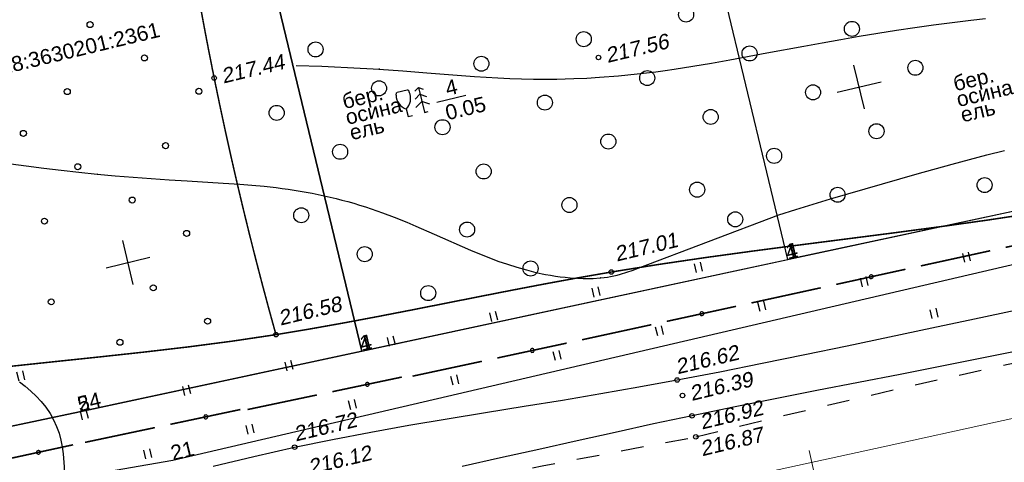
# Model space of a CAD drawing. Header units: millimetres. Extents: x -10 to 1169, y 1 to 1686.
# Tile 94 of 224: x 779 to 844, y 149 to 178. Entities that reach past the tile are written whole.
import ezdxf
from ezdxf.enums import TextEntityAlignment as Align

# ---------------------------------------------------------------- set-up
doc = ezdxf.new("R2010")
doc.units = ezdxf.units.MM
for name, pattern in [('AHIDDEN1', [2, 0.5, -1.5]), ('AHIDDEN2', [3, 1.5, -1.5]), ('PHANTOM2', [1.25, 0.625, -0.125, 0.125, -0.125, 0.125, -0.125])]:
    doc.linetypes.add(name, pattern=pattern)
for name, color, linetype in [('CONTURS', 7, 'Continuous'), ('COORDS', 7, 'Continuous'), ('IZOLINES', 32, 'Continuous'), ('PDIGIT', 170, 'Continuous'), ('PICKETS', 7, 'Continuous'), ('ОБЪЕКТЫ_АВТОДОРОГ', 7, 'Continuous'), ('УЧАСТКИ', 7, 'Continuous')]:
    doc.layers.add(name, color=color, linetype=linetype)
doc.styles.get("Standard").update_dxf_attribs({"font": 'arial.ttf'})

# ---------------------------------------------------------------- blocks, each defined once
blk = doc.blocks.new('133')
at = {"layer": 'CONTURS', "color": 7, "linetype": 'Continuous', "const_width": 0.2}
for points in [[(-11, 0), (-2, 0)], [(0, 0), (9, 0)]]:
    blk.add_lwpolyline(points, dxfattribs=at)
at = {"layer": 'CONTURS', "color": 7, "linetype": 'Continuous', "const_width": 0.5}
blk.add_lwpolyline([(-6.79, 0, 1), (-6.29, 0, 1)], format="xyb", close=True, dxfattribs=at)
blk = doc.blocks.new('401')
at = {"layer": 'CONTURS'}
for p, q in [((0, 0), (0, 1.2)), ((0.8, 0), (0.8, 1.2))]:
    blk.add_line(p, q, dxfattribs=at)
blk = doc.blocks.new('390_2')
at = {"layer": 'CONTURS', "color": 7}
for p, q in [((0.7, 3.47), (-0.69, 3.47)), ((0, 1.06), (0, 0.03)), ((0.02, 0), (0.58, 0))]:
    blk.add_line(p, q, dxfattribs=at)
at = {"layer": 'CONTURS', "color": 7, "linetype": 'Continuous'}
for centre, radius, start, end in [((1.01, 2.72), 1.95, 167.2459, 239.376), ((-19.94, 7.46), 19.52, 347.2459, 347.6983), ((-0.65, 3.26), 0.22, 101.9408, 167.6983), ((-0.69, 3.45), 0.0195, 90, 101.9408), ((-1.01, 2.72), 1.95, 300.624, 12.7541), ((0.65, 3.26), 0.22, 12.3017, 76.9673), ((19.94, 7.46), 19.52, 192.3017, 192.7541)]:
    blk.add_arc(centre, radius, start, end, dxfattribs=at)
blk = doc.blocks.new('390_5')
at = {"layer": 'CONTURS', "color": 7}
for p, q in [((0, 3.4), (-0.57, 3.03)), ((0, 3.4), (0, 0.01)), ((0, 3.4), (0.58, 3.03)), ((-0.96, 0.88), (0, 1.51)), ((0, 2.48), (-0.76, 2)), ((0, 2.48), (0.77, 2)), ((0.97, 0.88), (0, 1.51)), ((0, 0), (0.53, 0))]:
    blk.add_line(p, q, dxfattribs=at)
blk = doc.blocks.new('372')
at = {"layer": 'CONTURS'}
blk.add_circle((0, 0), 1, dxfattribs=at)
blk = doc.blocks.new('373')
at = {"layer": 'CONTURS'}
blk.add_circle((0, 0), 0.4, dxfattribs=at)
blk = doc.blocks.new('пкк')
at = {"layer": 'ОБЪЕКТЫ_АВТОДОРОГ', "lineweight": 15, "ltscale": 200}
blk.add_line((-0.011, -0.822), (-0.008, 0.805), dxfattribs=at)

msp = doc.modelspace()

# ---------------------------------------------------------------- linework, layer by layer
at = {"layer": 'CONTURS', "linetype": 'AHIDDEN1', "const_width": 0.1, "flags": 128}
for points in [[(735.59385, 146.608), (738.63012, 147.4434), (741.67189, 148.24754), (744.71915, 149.0204), (747.77191, 149.762), (750.83016, 150.47233), (753.89392, 151.15139), (756.96316, 151.79919), (760.03791, 152.41571), (763.11815, 153.00097), (766.20389, 153.55496), (769.12387, 154.02755), (772.05434, 154.43898), (774.99289, 154.80353), (777.93713, 155.13548), (780.88466, 155.44912), (783.8331, 155.75873), (786.78005, 156.0786), (789.72312, 156.42302), (792.65992, 156.80626), (795.58804, 157.24262), (797.82501, 157.61558), (800.05796, 158.01396), (802.28785, 158.43185), (804.51561, 158.86332), (806.7422, 159.30245), (808.96854, 159.74332), (811.19559, 160.18003), (813.42428, 160.60664), (815.65557, 161.01725), (817.89039, 161.40593), (821.01202, 161.90587), (824.14031, 162.36535), (827.27351, 162.79495), (830.40989, 163.20525), (833.5477, 163.60684), (836.68519, 164.0103), (839.82061, 164.42621), (842.95222, 164.86516), (846.07827, 165.33772), (849.19702, 165.85448), (850.73686, 166.02299), (852.33338, 166.38179), (854.08355, 166.52755), (855.93496, 166.53749), (857.62453, 166.55431), (859.25092, 166.73897), (860.52155, 166.97546), (861.84672, 167.27078), (862.86634, 167.7901), (863.65012, 168.58862), (863.73199, 168.8615), (863.79867, 169.14922), (863.85275, 169.44917), (863.89682, 169.75875), (863.93348, 170.07534), (863.96531, 170.39634), (863.99492, 170.71915), (864.02488, 171.04114), (864.0578, 171.35972), (864.09626, 171.67228), (864.29495, 173.06658), (864.50485, 174.46283), (864.71676, 175.86074), (864.92149, 177.26), (865.10985, 178.6603), (865.27264, 180.06135), (865.40068, 181.46283), (865.48476, 182.86446), (865.5157, 184.26592), (865.48431, 185.66691), (865.46447, 186.05658), (865.44147, 186.44627), (865.4153, 186.83598), (865.38597, 187.22571), (865.35347, 187.61546), (865.31781, 188.00523), (865.27898, 188.39501), (865.23699, 188.78482), (865.19183, 189.17464), (865.14352, 189.56448)], [(795.58804, 157.24262), (795.12149, 158.93646), (794.66734, 160.63296), (794.22559, 162.33214), (793.79625, 164.03398), (793.37931, 165.7385), (792.97477, 167.44568), (792.58263, 169.15553), (792.2029, 170.86805), (791.83556, 172.58323), (791.48063, 174.30109), (791.36029, 174.89822), (791.24144, 175.49567), (791.12408, 176.09345), (791.00823, 176.69155), (790.89386, 177.28996), (790.78099, 177.88871), (790.66962, 178.48777), (790.55974, 179.08715), (790.45136, 179.68686), (790.34448, 180.28688)]]:
    msp.add_lwpolyline(points, dxfattribs=at)
at = {"layer": 'CONTURS'}
msp.add_lwpolyline([(806.29688, 172.7081), (808.21182, 173.16792)], dxfattribs=at)
at = {"layer": 'CONTURS', "linetype": 'AHIDDEN2', "flags": 128}
for points in [[(823.50578, 150.44508), (826.25616, 151.11782), (829.00862, 151.78084), (831.76315, 152.43415), (834.51975, 153.07775), (837.27842, 153.71164), (840.03916, 154.33582), (842.80198, 154.95029), (845.56686, 155.55504), (848.33382, 156.15009), (851.10285, 156.73542), (852.7193, 157.0697), (854.3373, 157.39661), (855.9565, 157.7179), (857.57653, 158.0353), (859.19701, 158.35056), (860.81759, 158.66542), (862.4379, 158.98162), (864.05756, 159.30091), (865.6762, 159.62501), (867.29347, 159.95567), (869.44597, 160.40555), (871.5969, 160.86299), (873.74652, 161.32666), (875.89513, 161.79521), (878.043, 162.26731), (880.19041, 162.74161), (882.33765, 163.21677), (884.48498, 163.69144), (886.63269, 164.1643), (888.78107, 164.63399), (891.53499, 165.23613), (894.28807, 165.84241), (895.05415, 166.01179)], [(736.12683, 133.37263), (739.81607, 133.9641), (743.50219, 134.57125), (747.18519, 135.19406), (750.86508, 135.83256), (754.54185, 136.48672), (758.21551, 137.15656), (761.88605, 137.84207), (765.55347, 138.54325), (769.21778, 139.26011), (772.87897, 139.99264), (775.39641, 140.51178), (777.91057, 141.04729), (780.42221, 141.59534), (782.93212, 142.1521), (785.44108, 142.71372), (787.94984, 143.27639), (790.45919, 143.83626), (792.96991, 144.38951), (795.48277, 144.9323), (797.99853, 145.46079), (800.54418, 145.98382), (803.09095, 146.50139), (805.63885, 147.01349), (808.18788, 147.52012), (810.73804, 148.02128), (813.28933, 148.51698), (815.84175, 149.0072), (818.3953, 149.49197), (820.94998, 149.97126), (823.50578, 150.44508)]]:
    msp.add_lwpolyline(points, dxfattribs=at)
at = {"layer": 'CONTURS', "linetype": 'Continuous', "flags": 128}
for points in [[(791.41643, 148.48895), (794.11716, 149.14647), (796.82826, 149.75627), (799.35659, 150.27617), (801.89272, 150.75936), (804.43504, 151.21357), (806.98192, 151.64653), (809.53175, 152.06597), (812.08292, 152.47962), (814.63381, 152.89521), (817.18281, 153.32046), (819.7283, 153.7631), (822.26867, 154.23087), (825.09823, 154.77897), (827.92466, 155.34335), (830.74858, 155.92084), (833.57061, 156.50822), (836.39136, 157.10229), (839.21145, 157.69986), (842.03151, 158.29772), (844.85215, 158.89266)], [(845.40417, 156.25621), (842.63797, 155.69437), (839.86919, 155.14442), (837.09878, 154.60195), (834.32769, 154.06255), (831.55686, 153.5218), (828.78724, 152.9753), (826.01979, 152.41863), (823.25545, 151.84739), (820.70422, 151.30384), (818.15556, 150.74767), (815.60871, 150.18272), (813.06288, 149.61284), (810.5173, 149.04186), (807.9712, 148.47362)]]:
    msp.add_lwpolyline(points, dxfattribs=at)
at = {"layer": 'COORDS', "lineweight": -2}
for p, q in [((834.71768, 172.24954), (834.01723, 175.16662)), ((832.90891, 173.35786), (835.82599, 174.05831)), ((786.09965, 160.57534), (785.3992, 163.49243)), ((784.29088, 161.68366), (787.20796, 162.38411))]:
    msp.add_line(p, q, dxfattribs=at)
at = {"layer": 'IZOLINES'}
for points in [[(796.92684, 175.13754), (798.63165, 175.08457), (799.48378, 175.0506), (800.33564, 175.01095), (801.18721, 174.96552), (802.48942, 174.88536), (802.4357, 174.88877), (804.02405, 174.77663), (805.61154, 174.65321), (808.78657, 174.40768), (809.56961, 174.35537), (810.35303, 174.3094), (811.13683, 174.27136), (811.92099, 174.24283), (812.7054, 174.22526), (813.48992, 174.21983), (814.27434, 174.22738), (814.82422, 174.24057), (815.3859, 174.26063), (815.39005, 174.2608), (815.39837, 174.26115), (815.39003, 174.26078), (816.25083, 174.30353), (817.11084, 174.35805), (817.11088, 174.35805), (817.11098, 174.35806), (817.11084, 174.35886), (818.35706, 174.45427), (818.97939, 174.51111), (819.60104, 174.57461), (820.22193, 174.64489), (820.84201, 174.72179), (821.46126, 174.80492), (822.0797, 174.8938), (823.31423, 175.08644), (824.54614, 175.29484), (825.7761, 175.51433), (828.23284, 175.97055), (830.68911, 176.42925), (831.91813, 176.65376), (833.14815, 176.87269), (834.37937, 177.08463), (835.61197, 177.28828), (836.84605, 177.48253), (838.08169, 177.66635), (839.31891, 177.83889), (840.5577, 177.9995), (841.79796, 178.14793), (842.77515, 178.25643)], [(775.73393, 168.89315), (778.98772, 168.46515), (780.15118, 168.31796), (781.31544, 168.17733), (782.48065, 168.04514), (783.69711, 167.91787), (783.70273, 167.91731), (783.71399, 167.91618), (783.70211, 167.91679), (784.89581, 167.80422), (786.09048, 167.70297), (787.28603, 167.61323), (788.48227, 167.53367), (789.67898, 167.46171), (792.07266, 167.32218), (793.17725, 167.24777), (793.17899, 167.24764), (793.17899, 167.24764), (793.17899, 167.24764), (793.17899, 167.24764), (793.17899, 167.24764), (793.17899, 167.24764), (793.179, 167.24764), (793.17911, 167.24714), (793.98778, 167.1836), (794.79538, 167.10839), (795.60147, 167.01932), (796.00379, 166.96881), (796.40552, 166.91395), (796.80657, 166.8545), (797.20686, 166.79023), (797.60629, 166.72096), (798.00476, 166.64653), (798.40219, 166.56682), (798.79847, 166.48175), (799.19352, 166.39124), (799.58725, 166.29529), (799.97958, 166.19389), (800.37044, 166.08708), (800.75978, 165.97493), (801.14754, 165.85755), (801.53369, 165.73505), (801.91821, 165.60761), (802.68228, 165.33869), (803.43995, 165.05262), (804.2866, 164.71261), (804.28282, 164.71506), (804.89077, 164.45888), (806.10007, 163.93137), (808.51472, 162.86758), (809.12345, 162.61356), (809.73613, 162.36944), (810.35351, 162.13781), (810.97614, 161.92117), (811.60433, 161.72193), (812.23813, 161.54228), (812.87735, 161.3842), (813.52153, 161.24949), (813.84538, 161.19139), (814.17026, 161.13974), (814.49608, 161.09474), (814.82271, 161.0566), (815.15004, 161.02556), (815.63575, 160.99322), (815.6704, 160.99156), (815.6706, 160.99155), (815.6741, 160.9922), (816.01281, 160.97995), (816.35164, 160.97742), (816.69029, 160.98446), (817.15781, 161.01176), (817.18125, 161.01373), (817.18133, 161.01374), (817.17955, 161.01276), (817.4051, 161.03573), (817.62991, 161.06439), (817.84474, 161.09922), (818.05338, 161.14147), (818.05184, 161.14135), (818.27268, 161.1948), (818.49159, 161.25541), (818.92478, 161.39138), (819.34373, 161.53765), (819.68185, 161.66326), (819.67096, 161.65894), (829.02122, 165.205), (830.16554, 165.57078), (831.31322, 165.92574), (832.4636, 166.27182), (833.61604, 166.6109), (835.925, 167.27491), (838.23688, 167.92863), (840.55085, 168.57489), (841.70946, 168.89208), (842.87034, 169.20071), (844.03486, 169.49488)], [(778.52376, 154.11143), (778.91107, 153.80748), (779.2848, 153.48756), (779.64143, 153.14946), (779.97661, 152.79109), (780.2853, 152.41093), (780.56225, 152.00856), (780.80292, 151.58509), (781.00446, 151.14324), (781.16652, 150.68682), (781.29128, 150.21992), (781.37698, 149.78154), (781.43967, 149.32501), (781.44025, 149.31976), (781.44141, 149.30926), (781.43848, 149.31877), (781.5017, 148.46509), (781.51345, 147.60987), (781.46563, 145.9007), (781.46243, 145.81789), (781.46243, 145.81788)]]:
    msp.add_lwpolyline(points, dxfattribs=at)
at = {"layer": 'PICKETS', "color": 7, "lineweight": -2}
for centre in [(817.03182, 175.67177), (791.48063, 174.30109), (817.89039, 161.40593), (795.58804, 157.24262), (822.26867, 154.23087), (822.62359, 153.1982), (823.25545, 151.84739), (823.50578, 150.44508), (796.82826, 149.75627)]:
    msp.add_circle(centre, 0.15, dxfattribs=at)
at = {"layer": 'ОБЪЕКТЫ_АВТОДОРОГ', "color": 0, "linetype": 'PHANTOM2', "lineweight": 15, "ltscale": 200}
msp.add_lwpolyline([(776.07487, 137.38575), (782.06015, 138.53868), (788.13342, 139.73174), (794.33548, 140.97346), (800.70708, 142.27235), (807.28901, 143.63691), (814.12204, 145.07568), (821.2258, 146.59208), (828.53526, 148.16925), (835.96425, 149.78527), (843.42662, 151.4182), (850.83617, 153.0461), (858.10676, 154.64704), (865.15219, 156.19909), (871.88631, 157.68031), (878.23985, 159.073), (884.21119, 160.37646), (889.81561, 161.59419), (895.0684, 162.72973), (899.98483, 163.78659), (904.5802, 164.76829)], dxfattribs=at)
at = {"layer": 'УЧАСТКИ', "color": 6, "linetype": 'Continuous', "lineweight": -2}
for p, q in [((829.62546, 162.23376), (818.30654, 209.41503)), ((829.62546, 162.23376), (818.30654, 209.41503)), ((801.29507, 156.14066), (790.08902, 202.68056)), ((790.08902, 202.68056), (801.29507, 156.14066)), ((887.22399, 174.58343), (782.52806, 152.10739)), ((893.31496, 173.25478), (788.72643, 148.86499)), ((858.04803, 168.32843), (829.62546, 162.23376)), ((801.29507, 156.14066), (829.62546, 162.23376)), ((782.52806, 152.10739), (801.29507, 156.14066)), ((782.52806, 152.10739), (647.19092, 123.86781)), ((772.93122, 150.10123), (782.52806, 152.10739)), ((788.72643, 148.86499), (653.67964, 125.75498))]:
    msp.add_line(p, q, dxfattribs=at)

# ---------------------------------------------------------------- block references
at = {"layer": 'CONTURS', "lineweight": -2}
for name, p, xscale, yscale, zscale, rotation in [('372', (822.86242, 178.52232), 0.4999999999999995, 0.4999999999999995, 0.4999999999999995, 13.50227474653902), ('373', (783.22513, 177.85733), 0.4999999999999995, 0.4999999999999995, 0.4999999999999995, 13.50227474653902), ('372', (833.8894, 177.57064), 0.4999999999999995, 0.4999999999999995, 0.4999999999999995, 13.50227474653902), ('372', (816.05589, 176.88793), 0.4999999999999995, 0.4999999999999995, 0.4999999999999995, 13.50227474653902), ('372', (798.22239, 176.20522), 0.4999999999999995, 0.4999999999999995, 0.4999999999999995, 13.50227474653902), ('372', (827.08287, 175.93625), 0.4999999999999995, 0.4999999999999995, 0.4999999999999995, 13.50227474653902), ('373', (786.84266, 175.6407), 0.4999999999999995, 0.4999999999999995, 0.4999999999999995, 13.50227474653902), ('372', (809.24937, 175.25354), 0.4999999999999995, 0.4999999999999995, 0.4999999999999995, 13.50227474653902), ('372', (838.10985, 174.98457), 0.4999999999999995, 0.4999999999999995, 0.4999999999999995, 13.50227474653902), ('372', (820.27635, 174.30186), 0.4999999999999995, 0.4999999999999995, 0.4999999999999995, 13.50227474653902), ('372', (802.44284, 173.61916), 0.4999999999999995, 0.4999999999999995, 0.4999999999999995, 13.50227474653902), ('373', (781.7081, 173.39993), 0.4999999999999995, 0.4999999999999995, 0.4999999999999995, 13.50227474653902), ('373', (790.4602, 173.42407), 0.4999999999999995, 0.4999999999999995, 0.4999999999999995, 13.50227474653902), ('390_2', (804.37983, 171.73523), 0.4999999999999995, 0.4999999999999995, 0.4999999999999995, 13.50227474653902), ('390_5', (805.45634, 172.01883), 0.4999999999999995, 0.4999999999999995, 0.4999999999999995, 13.50227474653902), ('372', (831.30333, 173.35018), 0.4999999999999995, 0.4999999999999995, 0.4999999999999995, 13.50227474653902), ('372', (813.46982, 172.66748), 0.4999999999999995, 0.4999999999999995, 0.4999999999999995, 13.50227474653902), ('372', (795.63632, 171.98477), 0.4999999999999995, 0.4999999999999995, 0.4999999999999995, 13.50227474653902), ('372', (824.4968, 171.7158), 0.4999999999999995, 0.4999999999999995, 0.4999999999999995, 13.50227474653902), ('372', (806.6633, 171.03309), 0.4999999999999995, 0.4999999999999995, 0.4999999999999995, 13.50227474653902), ('372', (835.52378, 170.76411), 0.4999999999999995, 0.4999999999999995, 0.4999999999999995, 13.50227474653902), ('373', (778.79187, 170.62226), 0.4999999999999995, 0.4999999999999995, 0.4999999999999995, 13.50227474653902), ('372', (817.69028, 170.08141), 0.4999999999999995, 0.4999999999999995, 0.4999999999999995, 13.50227474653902), ('373', (788.24357, 169.80654), 0.4999999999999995, 0.4999999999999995, 0.4999999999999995, 13.50227474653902), ('372', (799.85677, 169.3987), 0.4999999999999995, 0.4999999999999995, 0.4999999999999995, 13.50227474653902), ('372', (828.71726, 169.12973), 0.4999999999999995, 0.4999999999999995, 0.4999999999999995, 13.50227474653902), ('373', (782.4094, 168.40563), 0.4999999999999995, 0.4999999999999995, 0.4999999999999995, 13.50227474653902), ('372', (809.40101, 168.09098), 0.4999999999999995, 0.4999999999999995, 0.4999999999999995, 13.50227474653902), ('372', (842.71266, 167.18536), 0.4999999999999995, 0.4999999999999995, 0.4999999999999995, 13.50227474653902), ('372', (823.59819, 166.8829), 0.4999999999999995, 0.4999999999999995, 0.4999999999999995, 13.50227474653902), ('372', (832.93772, 166.54366), 0.4999999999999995, 0.4999999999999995, 0.4999999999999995, 13.50227474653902), ('373', (786.02694, 166.189), 0.4999999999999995, 0.4999999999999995, 0.4999999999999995, 13.50227474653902), ('372', (815.10421, 165.86095), 0.4999999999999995, 0.4999999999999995, 0.4999999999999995, 13.50227474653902), ('372', (797.2707, 165.17824), 0.4999999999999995, 0.4999999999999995, 0.4999999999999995, 13.50227474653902), ('373', (780.19277, 164.7881), 0.4999999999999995, 0.4999999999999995, 0.4999999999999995, 13.50227474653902), ('372', (826.13119, 164.90927), 0.4999999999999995, 0.4999999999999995, 0.4999999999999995, 13.50227474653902), ('372', (808.29769, 164.22656), 0.4999999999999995, 0.4999999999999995, 0.4999999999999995, 13.50227474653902), ('373', (789.64447, 163.97237), 0.4999999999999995, 0.4999999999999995, 0.4999999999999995, 13.50227474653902), ('133', (843.08485, 162.82036), 0.5241092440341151, 0.5, 0.524109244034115, 192.3287346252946), ('372', (801.49116, 162.59218), 0.4999999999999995, 0.4999999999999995, 0.4999999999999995, 13.50227474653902), ('401', (841.39588, 162.05777), 0.4999999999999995, 0.4999999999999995, 0.4999999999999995, 13.50227474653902), ('372', (812.51814, 161.64049), 0.4999999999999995, 0.4999999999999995, 0.4999999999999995, 13.50227474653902), ('401', (823.56237, 161.37506), 0.4999999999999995, 0.4999999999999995, 0.4999999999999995, 13.50227474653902), ('133', (831.82032, 160.35833), 0.524113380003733, 0.5, 0.5241133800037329, 192.3291515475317), ('401', (834.58935, 160.42338), 0.4999999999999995, 0.4999999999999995, 0.4999999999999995, 13.50227474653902), ('373', (787.42784, 160.35484), 0.4999999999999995, 0.4999999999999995, 0.4999999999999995, 13.50227474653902), ('372', (805.71162, 160.00611), 0.4999999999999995, 0.4999999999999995, 0.4999999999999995, 13.50227474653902), ('401', (816.75585, 159.74067), 0.4999999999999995, 0.4999999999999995, 0.4999999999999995, 13.50227474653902), ('373', (780.64186, 159.42301), 0.4999999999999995, 0.4999999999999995, 0.4999999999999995, 13.50227474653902), ('133', (820.55427, 157.9035), 0.5241046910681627, 0.5, 0.5241046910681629, 192.2556847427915), ('401', (827.78283, 158.78899), 0.4999999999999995, 0.4999999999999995, 0.4999999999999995, 13.50227474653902), ('401', (809.94932, 158.10628), 0.4999999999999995, 0.4999999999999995, 0.4999999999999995, 13.50227474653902), ('401', (839.23502, 158.31779), 0.4999999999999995, 0.4999999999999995, 0.4999999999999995, 13.50227474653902), ('373', (791.04538, 158.13821), 0.4999999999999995, 0.4999999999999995, 0.4999999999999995, 13.50227474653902), ('401', (820.9763, 157.1546), 0.4999999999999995, 0.4999999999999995, 0.4999999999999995, 13.50227474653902), ('401', (803.1428, 156.4719), 0.4999999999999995, 0.4999999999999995, 0.4999999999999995, 13.50227474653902), ('373', (785.21121, 156.7373), 0.4999999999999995, 0.4999999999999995, 0.4999999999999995, 13.50227474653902), ('133', (809.28381, 155.47045), 0.5240857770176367, 0.5, 0.524085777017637, 192.1083257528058), ('401', (814.16978, 155.52022), 0.4999999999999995, 0.4999999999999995, 0.4999999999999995, 13.50227474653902), ('401', (796.33627, 154.83751), 0.4999999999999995, 0.4999999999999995, 0.4999999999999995, 13.50227474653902), ('401', (778.50277, 154.1548), 0.4999999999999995, 0.4999999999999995, 0.4999999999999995, 13.50227474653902), ('133', (798.3126, 153.23355), 0.5240618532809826, 0.5, 0.5240618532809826, 191.8870595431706), ('401', (807.36325, 153.88583), 0.4999999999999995, 0.4999999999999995, 0.4999999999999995, 13.50227474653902), ('401', (789.52975, 153.20312), 0.4999999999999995, 0.4999999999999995, 0.4999999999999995, 13.50227474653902), ('401', (800.55673, 152.25144), 0.4999999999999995, 0.4999999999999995, 0.4999999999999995, 13.50227474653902), ('401', (782.72322, 151.56873), 0.4999999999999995, 0.4999999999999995, 0.4999999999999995, 13.50227474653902), ('133', (787.53838, 151.06281), 0.528173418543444, 0.5, 0.528173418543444, 191.9381963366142), ('401', (793.7502, 150.61705), 0.4999999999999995, 0.4999999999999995, 0.4999999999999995, 13.50227474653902), ('133', (776.41881, 148.68814), 0.5283520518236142, 0.5, 0.5283520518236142, 192.2341259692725), ('401', (786.94368, 148.98267), 0.4999999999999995, 0.4999999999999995, 0.4999999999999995, 13.50227474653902)]:
    msp.add_blockref(name, p, dxfattribs=dict(at, xscale=xscale, yscale=yscale, zscale=zscale, rotation=rotation))
at = {"layer": 'ОБЪЕКТЫ_АВТОДОРОГ', "color": 0, "linetype": 'PHANTOM2', "lineweight": 15, "rotation": 12.27228492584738}
msp.add_blockref('пкк', (831.2267, 148.75472), dxfattribs=at)

# ---------------------------------------------------------------- texts
at = {"layer": 'CONTURS', "lineweight": -2}
for s, p in [('4', (806.98841, 173.10609)), ('бер.', (840.76007, 173.41823)), ('осина', (840.97696, 172.36885)), ('бер.', (800.1314, 172.2339)), ('0.05', (806.99323, 171.49094)), ('осина', (800.3483, 171.18451)), ('ель', (841.24942, 171.34652)), ('ель', (800.62075, 170.16219))]:
    msp.add_text(s, height=1, rotation=13.5022747, dxfattribs=at).set_placement(p)
at = {"layer": 'PDIGIT', "color": 7, "lineweight": -2, "oblique": 10}
for s, p in [('217.56', (817.63474, 175.30233)), ('217.44', (792.08356, 173.93165)), ('217.01', (818.23895, 162.0958)), ('216.58', (795.87907, 157.83864)), ('216.62', (822.29322, 154.60286)), ('216.39', (823.22651, 152.82876)), ('216.92', (823.90985, 150.93012)), ('216.72', (796.90072, 150.13568)), ('216.87', (823.93007, 149.15245)), ('216.12', (797.86798, 147.9318))]:
    msp.add_text(s, height=1, rotation=13.5022747, dxfattribs=at).set_placement(p)
at = {"layer": 'УЧАСТКИ', "color": 6, "lineweight": -2}
msp.add_text('59:18:3630201:2361', height=1, rotation=13.5022747, dxfattribs=at).set_placement((781.60273, 176.04804), align=Align.MIDDLE_CENTER)
for s, p in [('4', (829.62546, 162.23376)), ('1', (829.62546, 162.23376)), ('4', (801.29507, 156.14066)), ('1', (801.29507, 156.14066)), ('24', (782.52806, 152.10739)), ('5', (782.52806, 152.10739)), ('21', (788.72643, 148.86499))]:
    msp.add_text(s, height=1, rotation=13.5022747, dxfattribs=at).set_placement(p)

doc.saveas('drawing.dxf')
